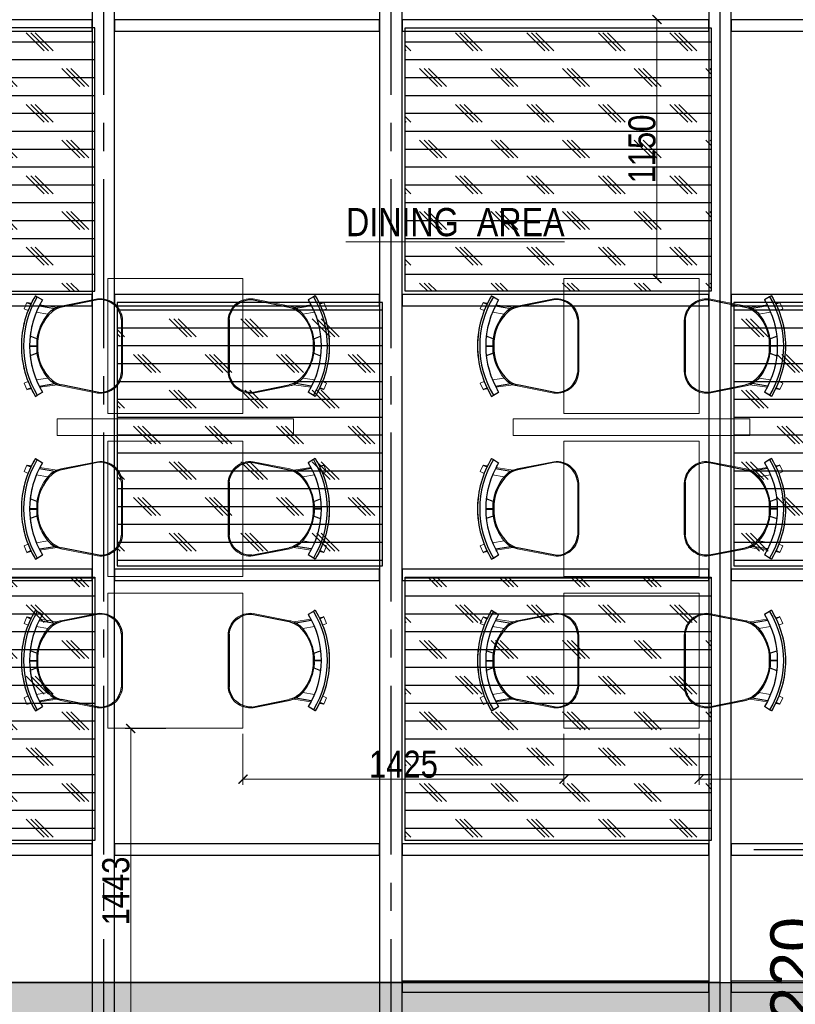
# Model space of a CAD drawing. Header units: inches. Extents: x -1008743 to -388065, y -1380311 to -642022.
# Tile 64 of 85: x -520723 to -517280, y -671836 to -667463. Entities that reach past the tile are written whole.
import ezdxf
from ezdxf.xclip import XClip

# ---------------------------------------------------------------- set-up
doc = ezdxf.new("R2010")
doc.units = ezdxf.units.IN
doc.header["$LTSCALE"] = 1000
doc.header["$MEASUREMENT"] = 0
doc.header["$XCLIPFRAME"] = 0
doc.header["$PDMODE"] = 35
doc.linetypes.add('CENTER2', pattern=[1.125, 0.75, -0.125, 0.125, -0.125])
doc.linetypes.add('General Arrangement Plan$0$( Hidden )', pattern=[0.375, 0.25, -0.125])
for name, color, linetype in [('Elevation hatch', 7, 'Continuous'), ('General Arrangement Plan$1$ID-LOOSE2', 8, 'Continuous'), ('IFF-35 HEAVY', 100, 'Continuous'), ('M-HVAC-INSULATION', 7, 'Continuous')]:
    doc.layers.add(name, color=color, linetype=linetype)
for name, color, linetype, lineweight in [('General Arrangement Plan$0$DIM', 7, 'Continuous', 13), ('General Arrangement Plan$1$A-PARTITION', 23, 'Continuous', 9), ('General Arrangement Plan$1$FURN', 252, 'Continuous', 5), ('General Arrangement Plan$1$TXT', 6, 'Continuous', 20)]:
    doc.layers.add(name, color=color, linetype=linetype, lineweight=lineweight)
doc.styles.add('ARIAL', font='arial.ttf')
doc.styles.add('General Arrangement Plan$1$Standard', font='ARIALN.TTF')
doc.dimstyles.new('General Arrangement Plan$1$TFS-Dim', dxfattribs={"dimtxt": 120, "dimasz": 40, "dimexe": 25, "dimexo": 25, "dimgap": 4.5, "dimtad": 1, "dimdec": 0, "dimzin": 0, "dimdsep": 46, "dimtxsty": 'General Arrangement Plan$1$Standard', "dimblk": 'General Arrangement Plan$1$_ArchTick', "dimcen": 0.09, "dimdle": 2, "dimclrd": 256, "dimclre": 8, "dimadec": 0, "dimazin": 0, "dimtfac": 1, "dimtdec": 0, "dimtofl": 0, "dimtmove": 1, "dimatfit": 3, "dimfxl": 1, "dimtolj": 1, "dimtzin": 0, "dimlwd": -1, "dimlwe": -1, "dimarcsym": 0})
doc.dimstyles.new('S-50', dxfattribs={"dimtxt": 200, "dimasz": 150, "dimexe": 100, "dimexo": 100, "dimgap": 50, "dimtad": 1, "dimdec": 0, "dimzin": 0, "dimdsep": 46, "dimtxsty": 'ARIAL', "dimblk1": 'ARCHTICK', "dimblk2": 'ARCHTICK', "dimcen": 0.09, "dimdle": 100, "dimclrd": 8, "dimclre": 8, "dimclrt": 6, "dimadec": 0, "dimazin": 0, "dimtfac": 1, "dimtdec": 0, "dimtofl": 0, "dimtmove": 0, "dimatfit": 3, "dimfxl": 1, "dimtolj": 1, "dimtzin": 0, "dimlwd": -1, "dimarcsym": 0})
pattern_1 = [(0, (-549706.02, -668672.15), (0, 79.375), []), (135, (-549666.34, -668711.84), (-158.75, -158.75), [112.2532, -112.2532]), (135, (-549646.5, -668711.84), (-158.75, -158.75), [112.2532, -112.2532]), (135, (-549626.65, -668711.84), (-158.75, -158.75), [112.2532, -112.2532])]

# ---------------------------------------------------------------- blocks, each defined once
blk = doc.blocks.new('General Arrangement Plan$1$_ArchTick')
at = {"color": 0, "linetype": 'ByBlock', "const_width": 0.15}
blk.add_lwpolyline([(-0.5, -0.5), (0.5, 0.5)], dxfattribs=at)
blk = doc.blocks.new('*D392')
at = {"layer": 'Defpoints', "color": 0}
for p in [(6521.7, 7594.6), (6281, 6151.3), (6340.6, 6151.3)]:
    blk.add_point(p, dxfattribs=at)
at = {"layer": 'General Arrangement Plan$0$DIM', "color": 8, "linetype": 'General Arrangement Plan$0$( Hidden )'}
for p, q in [((6496.7, 7594.6), (6315.6, 7594.6)), ((6306, 6151.3), (6365.6, 6151.3))]:
    blk.add_line(p, q, dxfattribs=at)
at = {"layer": 'General Arrangement Plan$0$DIM', "color": 8}
blk.add_line((6340.6, 7596.6), (6340.6, 6149.3), dxfattribs=at)
at = {"layer": 'General Arrangement Plan$0$DIM', "color": 8, "xscale": 40, "yscale": 40, "zscale": 40}
for p, rotation in [((6340.6, 7594.6), 90), ((6340.6, 6151.3), 270)]:
    blk.add_blockref('General Arrangement Plan$1$_ArchTick', p, dxfattribs=dict(at, rotation=rotation))
at = {"layer": 'General Arrangement Plan$0$DIM', "color": 0, "insert": (6274.9, 6873), "char_height": 120, "attachment_point": 5, "rotation": 90, "style": 'General Arrangement Plan$1$Standard'}
blk.add_mtext('\\A1;1443', dxfattribs=at)
blk = doc.blocks.new('*D393')
at = {"layer": 'Defpoints', "color": 0}
for p in [(6838.7, 7596.6), (8263.7, 7596.6), (8263.7, 7369.8)]:
    blk.add_point(p, dxfattribs=at)
at = {"layer": 'General Arrangement Plan$0$DIM', "color": 8, "linetype": 'General Arrangement Plan$0$( Hidden )'}
for p, q in [((6838.7, 7571.6), (6838.7, 7344.8)), ((8263.7, 7571.6), (8263.7, 7344.8))]:
    blk.add_line(p, q, dxfattribs=at)
at = {"layer": 'General Arrangement Plan$0$DIM', "color": 8}
blk.add_line((6836.7, 7369.8), (8265.7, 7369.8), dxfattribs=at)
at = {"layer": 'General Arrangement Plan$0$DIM', "color": 8, "xscale": 40, "yscale": 40, "zscale": 40, "rotation": 180}
blk.add_blockref('General Arrangement Plan$1$_ArchTick', (6838.7, 7369.8), dxfattribs=at)
at = {"layer": 'General Arrangement Plan$0$DIM', "color": 8, "xscale": 40, "yscale": 40, "zscale": 40}
blk.add_blockref('General Arrangement Plan$1$_ArchTick', (8263.7, 7369.8), dxfattribs=at)
at = {"layer": 'General Arrangement Plan$0$DIM', "color": 0, "insert": (7551.2, 7435.5), "char_height": 120, "attachment_point": 5, "style": 'General Arrangement Plan$1$Standard'}
blk.add_mtext('\\A1;1425', dxfattribs=at)
blk = doc.blocks.new('*D394')
at = {"layer": 'Defpoints', "color": 0}
for p in [(8863.7, 7596.6), (10288.7, 7596.6), (10288.7, 7369.8)]:
    blk.add_point(p, dxfattribs=at)
at = {"layer": 'General Arrangement Plan$0$DIM', "color": 8, "linetype": 'General Arrangement Plan$0$( Hidden )'}
for p, q in [((8863.7, 7571.6), (8863.7, 7344.8)), ((10288.7, 7571.6), (10288.7, 7344.8))]:
    blk.add_line(p, q, dxfattribs=at)
at = {"layer": 'General Arrangement Plan$0$DIM', "color": 8}
blk.add_line((8861.7, 7369.8), (10290.7, 7369.8), dxfattribs=at)
at = {"layer": 'General Arrangement Plan$0$DIM', "color": 8, "xscale": 40, "yscale": 40, "zscale": 40, "rotation": 180}
blk.add_blockref('General Arrangement Plan$1$_ArchTick', (8863.7, 7369.8), dxfattribs=at)
at = {"layer": 'General Arrangement Plan$0$DIM', "color": 8, "xscale": 40, "yscale": 40, "zscale": 40}
blk.add_blockref('General Arrangement Plan$1$_ArchTick', (10288.7, 7369.8), dxfattribs=at)
at = {"layer": 'General Arrangement Plan$0$DIM', "color": 0, "insert": (9576.2, 7435.5), "char_height": 120, "attachment_point": 5, "style": 'General Arrangement Plan$1$Standard'}
blk.add_mtext('\\A1;1425', dxfattribs=at)
blk = doc.blocks.new('General Arrangement Plan$1$A$C180F00E5')
at = {"layer": 'General Arrangement Plan$1$ID-LOOSE2', "ltscale": 0.05}
for p, q in [((0.0334, 0.4698), (0.0422, 0.4499)), ((0.2137, 0.42), (0.2013, 0.454)), ((0.249, 0.4567), (0.249, 0.4217)), ((0.249, 0.4567), (0.249, 0.4217)), ((0.249, 0.4567), (0.249, 0.4217)), ((0.249, 0.4567), (0.249, 0.4217)), ((0.251, 0.4567), (0.251, 0.4217)), ((0.251, 0.4567), (0.251, 0.4217)), ((0.251, 0.4567), (0.251, 0.4217)), ((0.251, 0.4567), (0.251, 0.4217)), ((0.2863, 0.42), (0.2987, 0.454)), ((0.4666, 0.4698), (0.4578, 0.4499)), ((0, 0.4273), (0.0056, 0.4182)), ((0.0056, 0.4182), (0.0211, 0.3926)), ((0.0505, 0.4078), (0.0635, 0.3317)), ((0.4495, 0.4078), (0.4365, 0.3317)), ((0.4944, 0.4182), (0.4789, 0.3926)), ((0.5, 0.4273), (0.4944, 0.4182)), ((0.0191, 0.1124), (0.0568, 0.2987)), ((0.4809, 0.1124), (0.4432, 0.2987)), ((0.3817, 0), (0.1183, 0))]:
    blk.add_line(p, q, dxfattribs=at)
for centre, radius, start, end in [((0.25, 0.0159), 0.4814, 90, 121.2845), ((0.25, 0.0159), 0.4814, 58.7155, 90), ((0.25, 0.0159), 0.4707, 58.7155, 121.2845), ((0.25, 0.0159), 0.4408, 90, 121.2845), ((0.25, 0.0159), 0.4408, 58.7155, 90), ((0.2398, 0.2036), 0.2135, 87.2356, 138.4785), ((0.24, 0.1996), 0.2218, 87.4171, 96.8127), ((0.2602, 0.2036), 0.2135, 41.5215, 92.7644), ((0.2602, 0.2036), 0.2135, 92.7472, 92.7644), ((0.26, 0.1996), 0.2218, 83.1873, 92.5829), ((0.2398, 0.2036), 0.2135, 87.2356, 87.2528), ((0.1548, 0.2789), 0.1, 138.4785, 168.5607), ((0.1674, 0.2748), 0.1186, 130.1141, 157.4138), ((0.3326, 0.2748), 0.1186, 22.5862, 49.8859), ((0.3452, 0.2789), 0.1, 11.4393, 41.5215), ((0.1266, 0.1074), 0.1077, 177.3178, 265.5501), ((0.3734, 0.1074), 0.1077, 274.4499, 2.6822)]:
    blk.add_arc(centre, radius, start, end, dxfattribs=at)
blk = doc.blocks.new('General Arrangement Plan$1$ghg')
at = {"layer": 'General Arrangement Plan$1$FURN', "ltscale": 1000}
for points in [[(4414156.4, -494204.2), (4414156.4, -493980.8, -0.451699), (4414267.2, -493883.2), (4414430.3, -493915.5, -0.04991), (4414447.4, -493920.7), (4414524, -493909.1, 0.015491), (4414512, -493887.8), (4414543, -493869), (4414543, -493869, -0.022121), (4414561.3, -493902.3), (4414581, -493898.8), (4414593.7, -493927.4), (4414575.9, -493935.3, -0.093712), (4414575.9, -493935.3, -0.189086), (4414575.9, -494249.7), (4414593.7, -494257.6), (4414581, -494286.2), (4414561.3, -494282.7, -0.022121), (4414543, -494316.1), (4414543, -494316.1), (4414512, -494297.2, 0.015491), (4414524, -494275.9), (4414447.4, -494264.3, -0.04991), (4414430.3, -494269.5), (4414267.2, -494301.8, -0.451699), (4414156.4, -494204.2)], [(4414566.9, -494048.9), (4414536.4, -494060, 0.145154), (4414487.7, -493950.3), (4414539.2, -493941.6, -0.070666), (4414566.9, -494048.9)], [(4414566.9, -494136.1), (4414536.4, -494125, -0.145154), (4414487.7, -494234.7), (4414539.2, -494243.5, 0.070666), (4414566.9, -494136.1)]]:
    blk.add_lwpolyline(points, format="xyb", close=True, dxfattribs=at)
at = {"layer": 'General Arrangement Plan$1$FURN', "ltscale": 1000, "xscale": 894.2026233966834, "yscale": 894.2026233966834, "zscale": 894.2026233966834, "rotation": 270}
blk.add_blockref('General Arrangement Plan$1$A$C180F00E5', (4414160.9, -493869), dxfattribs=at)
blk = doc.blocks.new('*D397')
at = {"layer": 'Defpoints', "color": 0}
for p in [(8563.7, 10743.6), (8676.4, 10743.6), (8563.7, 9593.6)]:
    blk.add_point(p, dxfattribs=at)
at = {"layer": 'General Arrangement Plan$0$DIM', "color": 8, "linetype": 'General Arrangement Plan$0$( Hidden )'}
for p, q in [((8588.7, 10743.6), (8701.4, 10743.6)), ((8588.7, 9593.6), (8701.4, 9593.6))]:
    blk.add_line(p, q, dxfattribs=at)
at = {"layer": 'General Arrangement Plan$0$DIM', "color": 8}
blk.add_line((8676.4, 9591.6), (8676.4, 10745.6), dxfattribs=at)
at = {"layer": 'General Arrangement Plan$0$DIM', "color": 8, "xscale": 40, "yscale": 40, "zscale": 40}
for p, rotation in [((8676.4, 10743.6), 90), ((8676.4, 9593.6), 270)]:
    blk.add_blockref('General Arrangement Plan$1$_ArchTick', p, dxfattribs=dict(at, rotation=rotation))
at = {"layer": 'General Arrangement Plan$0$DIM', "color": 0, "insert": (8610.6, 10168.6), "char_height": 120, "attachment_point": 5, "rotation": 90, "style": 'General Arrangement Plan$1$Standard'}
blk.add_mtext('\\A1;1150', dxfattribs=at)
blk = doc.blocks.new('*D528')
at = {"color": 8, "lineweight": -2, "ltscale": 10}
for p, q in [((-473667, -690093.6), (-473239.9, -690093.6)), ((-473667, -691313.6), (-473239.9, -691313.6))]:
    blk.add_line(p, q, dxfattribs=at)
at = {"color": 8, "ltscale": 10}
blk.add_line((-473339.9, -691163.6), (-473339.9, -690243.6), dxfattribs=at)
for points in [[(-473314.9, -690243.6), (-473364.9, -690243.6), (-473339.9, -690093.6)], [(-473364.9, -691163.6), (-473314.9, -691163.6), (-473339.9, -691313.6)]]:
    blk.add_solid(points, dxfattribs=at)
at = {"layer": 'Defpoints', "color": 0, "ltscale": 10}
for p in [(-473767, -690093.6), (-473339.9, -690093.6), (-473767, -691313.6)]:
    blk.add_point(p, dxfattribs=at)
at = {"color": 6, "ltscale": 10, "insert": (-473492, -690703.6), "char_height": 200, "attachment_point": 5, "rotation": 90, "style": 'ARIAL'}
blk.add_mtext('\\A1;1220', dxfattribs=at)
blk = doc.blocks.new('_ArchTick')
at = {"color": 0, "linetype": 'ByBlock', "const_width": 0.15}
blk.add_lwpolyline([(-0.5, -0.5), (0.5, 0.5)], dxfattribs=at)
blk = doc.blocks.new('General Arrangement Plan')
at = {"layer": 'General Arrangement Plan$1$A-PARTITION', "ltscale": 10}
for points in [[(7063.8, 8970.6), (7063.8, 8895.6), (6013.6, 8895.6), (6013.6, 8970.6)], [(9088.8, 8970.6), (9088.8, 8895.6), (8038.6, 8895.6), (8038.6, 8970.6)]]:
    blk.add_lwpolyline(points, close=True, dxfattribs=at)
at = {"layer": 'General Arrangement Plan$1$FURN', "color": 7}
for points in [[(6238.7, 8993.6), (6238.7, 9593.6), (6838.7, 9593.6), (6838.7, 8993.6)], [(8263.7, 8993.6), (8263.7, 9593.6), (8863.7, 9593.6), (8863.7, 8993.6)], [(6238.7, 8270.6), (6238.7, 8870.6), (6838.7, 8870.6), (6838.7, 8270.6)], [(8263.7, 8270.6), (8263.7, 8870.6), (8863.7, 8870.6), (8863.7, 8270.6)], [(6238.7, 7596.6), (6238.7, 8196.6), (6838.7, 8196.6), (6838.7, 7596.6)], [(8263.7, 7596.6), (8263.7, 8196.6), (8863.7, 8196.6), (8863.7, 7596.6)]]:
    blk.add_lwpolyline(points, close=True, dxfattribs=at)
at = {"layer": 'General Arrangement Plan$1$FURN', "rotation": 180}
for p in [(4420460.8, -484798.9), (4422485.8, -484798.9), (4420460.8, -485521.9), (4422485.8, -485521.9), (4420460.8, -486195.9), (4422485.8, -486195.9)]:
    blk.add_blockref('General Arrangement Plan$1$ghg', p, dxfattribs=at)
at = {"layer": 'General Arrangement Plan$1$FURN', "xscale": -1, "rotation": 180}
for p in [(-4407383.4, -484798.9), (-4405358.4, -484798.9), (-4407383.4, -485521.9), (-4405358.4, -485521.9), (-4407383.4, -486195.9), (-4405358.4, -486195.9)]:
    blk.add_blockref('General Arrangement Plan$1$ghg', p, dxfattribs=at)
at = {"layer": 'General Arrangement Plan$1$TXT', "insert": (7781.3, 9843.1), "char_height": 125, "width": 2265.161, "attachment_point": 5, "style": 'General Arrangement Plan$1$Standard'}
blk.add_mtext('{\\LDINING  AREA}', dxfattribs=at)
at = {"layer": 'General Arrangement Plan$0$DIM', "color": 9, "true_color": 0xc7c8ca}
for base, p1, p2, picture, middle in [((8676.4, 10743.6), (8563.7, 9593.6), (8563.7, 10743.6), '*D397', (8610.6, 10168.6)), ((6340.6, 6151.3), (6521.7, 7594.6), (6281, 6151.3), '*D392', (6274.9, 6873))]:
    dim = blk.add_linear_dim(base=base, p1=p1, p2=p2, angle=90, dimstyle='General Arrangement Plan$1$TFS-Dim', override={"dimclrd": 8}, dxfattribs=at)
    dim.commit()
    dim.dimension.update_dxf_attribs({"geometry": picture, "text_midpoint": middle})
for base, p1, p2, picture, middle in [((8263.7, 7369.8), (6838.7, 7596.6), (8263.7, 7596.6), '*D393', (7551.2, 7435.5)), ((10288.7, 7369.8), (8863.7, 7596.6), (10288.7, 7596.6), '*D394', (9576.2, 7435.5))]:
    dim = blk.add_linear_dim(base=base, p1=p1, p2=p2, dimstyle='General Arrangement Plan$1$TFS-Dim', override={"dimclrd": 8}, dxfattribs=at)
    dim.commit()
    dim.dimension.update_dxf_attribs({"geometry": picture, "text_midpoint": middle})
blk = doc.blocks.new('latout')
at = {"color": 252, "linetype": 'CENTER2'}
for p, q in [((-8375, 13525.7), (-8375, -289.9)), ((-7099, 13525.7), (-7099, -289.9)), ((-5638, 13525.7), (-5638, -289.8))]:
    blk.add_line(p, q, dxfattribs=at)
at = {"color": 3, "ltscale": 10}
for points in [[(-8325, 4880), (-8325, 10397), (-8425, 10397), (-8425, 4880)], [(-7049, 4880), (-7049, 10397), (-7149, 10397), (-7149, 4880)], [(-5587.8, 4880), (-5587.8, 10397), (-5687.8, 10397), (-5687.8, 4880)]]:
    blk.add_lwpolyline(points, close=True, dxfattribs=at)
at = {"color": 30, "ltscale": 10}
for points in [[(-10045, 9683.3), (-8425, 9683.2), (-8425, 9733.2), (-10045, 9733.3)], [(-8325.3, 9683.3), (-7149, 9683.2), (-7149, 9733.2), (-8325.3, 9733.3)], [(-7049, 9683.2), (-5688, 9683.1), (-5688, 9733.1), (-7049, 9733.2)], [(-5587.7, 9683.2), (-4298.1, 9683.1), (-4298.1, 9733.1), (-5587.7, 9733.2)], [(-10045, 8463.3), (-8425, 8463.2), (-8425, 8513.2), (-10045, 8513.3)], [(-8325.3, 8463.3), (-7149, 8463.2), (-7149, 8513.2), (-8325.3, 8513.3)], [(-7049, 8463.2), (-5688, 8463.1), (-5688, 8513.1), (-7049, 8513.2)], [(-5587.7, 8463.2), (-4298.1, 8463.1), (-4298.1, 8513.1), (-5587.7, 8513.2)], [(-10045, 7243.3), (-8425, 7243.2), (-8425, 7293.2), (-10045, 7293.3)], [(-8325.3, 7243.3), (-7149, 7243.2), (-7149, 7293.2), (-8325.3, 7293.3)], [(-7049, 7243.2), (-5688, 7243.1), (-5688, 7293.1), (-7049, 7293.2)], [(-5587.7, 7243.2), (-4298.1, 7243.1), (-4298.1, 7293.1), (-5587.7, 7293.2)], [(-10045, 6023.3), (-8425, 6023.2), (-8425, 6073.2), (-10045, 6073.3)], [(-8325.3, 6023.3), (-7149, 6023.2), (-7149, 6073.2), (-8325.3, 6073.3)], [(-7049, 6023.2), (-5688, 6023.1), (-5688, 6073.1), (-7049, 6073.2)], [(-5587.7, 6023.2), (-4298.1, 6023.1), (-4298.1, 6073.1), (-5587.7, 6073.2)]]:
    blk.add_lwpolyline(points, close=True, dxfattribs=at)
at = {"color": 6, "ltscale": 10}
for points in [[(-7049, 5415.5), (-5687.8, 5415.4), (-5687.8, 5463.4), (-7049, 5463.5)], [(-5587.8, 5415.5), (-4298.1, 5415.4), (-4298.1, 5463.4), (-5587.8, 5463.5)]]:
    blk.add_lwpolyline(points, close=True, dxfattribs=at)
at = {"ltscale": 10}
dim = blk.add_linear_dim(base=(-5160.8, 6048.2), p1=(-5587.8, 4828.2), p2=(-5587.8, 6048.2), angle=90, dimstyle='S-50', dxfattribs=at)
dim.commit()
dim.dimension.update_dxf_attribs({"geometry": '*D528', "text_midpoint": (-5312.9, 5438.2), "insert": (468179.2, 696141.7)})

msp = doc.modelspace()

# ---------------------------------------------------------------- hatches: boundary and pattern name
at = {"layer": 'M-HVAC-INSULATION'}
h = msp.add_hatch(dxfattribs=at)
h.set_pattern_fill('DOTS', scale=50)
h.set_pattern_definition([(0, (-496533, -668672.15), (39.6875, 79.375), [0, -79.375])])
h.paths.add_polyline_path([(-513397.7, -664590), (-513397.7, -665814), (-515785, -665813.6), (-515785, -664589.6)])
h.paths.add_polyline_path([(-513946.8, -669505.6), (-513946.8, -666673), (-512866.8, -666673), (-512866.8, -669505.6)])
edge = h.paths.add_edge_path()
edge.add_line((-520586.8, -666673), (-521351.3, -666673))
edge.add_line((-521351.3, -666673), (-521351.3, -665473))
edge.add_line((-521351.3, -665473), (-519801.3, -665473))
edge.add_line((-519801.3, -665473), (-519801.3, -666673))
edge.add_line((-519801.3, -666673), (-513957.3, -666673))
edge.add_line((-513957.3, -666673), (-513957.3, -672249.4))
edge.add_line((-513957.3, -672249.4), (-511990.2, -672249.4))
edge.add_line((-511990.2, -672249.4), (-511990.2, -665468.9))
edge.add_arc((-511992.2, -665468.9), 2, 0, 90)
edge.add_line((-511992.2, -665466.9), (-513330.6, -665466.9))
edge.add_line((-513330.6, -665466.9), (-513330.6, -664553.9))
edge.add_line((-513330.6, -664553.9), (-522160.4, -664553.9))
edge.add_line((-522160.4, -664553.9), (-522161.8, -666673))
edge.add_line((-522161.8, -666673), (-520586.8, -666673))

# ---------------------------------------------------------------- linework, layer by layer
at = {"layer": 'IFF-35 HEAVY', "ltscale": 100}
msp.add_lwpolyline([(-526462.8, -672289.2), (-526462.9, -671739), (-516526, -671739), (-516526, -666822.4), (-514107.3, -666822.4), (-514107.3, -672720.2)], dxfattribs=at)

# ---------------------------------------------------------------- next in the draw order: block references
at = {"color": 7}
ref = msp.add_blockref('General Arrangement Plan', (-526571.1, -678205.6), dxfattribs=at)
XClip(ref).set_block_clipping_path([(48.7190010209, -107.5186207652), (15251.6043912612, 15253.5715002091)])

# ---------------------------------------------------------------- next in the draw order: hatches: boundary and pattern name
at = {"layer": 'Elevation hatch', "true_color": 0x939598}
h = msp.add_hatch(dxfattribs=at)
h.set_pattern_fill('CORK', color=252, scale=25)
h.set_pattern_definition(pattern_1)
h.paths.add_polyline_path([(-522010.2, -668668.4), (-522010.2, -667498.4), (-520390.5, -667498.4), (-520390.5, -668668.4)])
h = msp.add_hatch(dxfattribs=at)
h.set_pattern_fill('CORK', color=252, scale=25)
h.set_pattern_definition(pattern_1)
h.paths.add_polyline_path([(-519012.8, -667498.5), (-519012.8, -668668.6), (-517653.3, -668668.6), (-517653.3, -667498.5)])
h = msp.add_hatch(dxfattribs=at)
h.set_pattern_fill('CORK', color=252, scale=25)
h.set_pattern_definition(pattern_1)
h.paths.add_polyline_path([(-520290.1, -669888.4), (-520290.1, -668718.4), (-519112.8, -668718.4), (-519112.8, -669888.4)])
h = msp.add_hatch(dxfattribs=at)
h.set_pattern_fill('CORK', color=252, scale=25)
h.set_pattern_definition(pattern_1)
h.paths.add_polyline_path([(-517553.3, -669888.5), (-517553.3, -668718.6), (-516526, -668718.6), (-516526, -669888.5)])
h = msp.add_hatch(dxfattribs=at)
h.set_pattern_fill('CORK', color=252, scale=25)
h.set_pattern_definition(pattern_1)
h.paths.add_polyline_path([(-522010, -669938.4), (-522010, -671108.4), (-520390.5, -671108.4), (-520390.5, -669938.4)])
h = msp.add_hatch(dxfattribs=at)
h.set_pattern_fill('CORK', color=252, scale=25)
h.set_pattern_definition(pattern_1)
h.paths.add_polyline_path([(-519012.8, -669938.5), (-519012.8, -671108.6), (-517653.3, -671108.6), (-517653.3, -669938.5)])
at = {"layer": 'M-HVAC-INSULATION'}
h = msp.add_hatch(dxfattribs=at)
h.set_pattern_fill('DOTS', scale=50)
h.set_pattern_definition([(0, (-506064.966, -668671.505), (39.6875, 79.375), [0, -79.375])])
h.paths.add_polyline_path([(-520709.7, -675080.2), (-520709.7, -676805.3), (-524408.4, -676805.3), (-524408.4, -675080.2)], flags=16)
h.paths.add_polyline_path([(-520633.1, -674662.7), (-520633.1, -674812.7), (-520783.1, -674812.7), (-520783.1, -674662.7)])
h.paths.add_polyline_path([(-520741.4, -673834.8), (-520891.4, -673834.8), (-520891.4, -673684.8), (-520741.4, -673684.8)])
h.paths.add_polyline_path([(-520688.1, -673090.8), (-520838.1, -673090.8), (-520838.1, -672940.8), (-520688.1, -672940.8)])
h.paths.add_polyline_path([(-524753, -677305.8), (-524753, -674617.4), (-521734, -674617.4), (-521734, -673425.1), (-522387.4, -673425.1), (-522387.4, -672413.2), (-521734, -672413.2), (-521734, -672289.8), (-521858, -672289.8), (-521858, -672289.2), (-526462.8, -672289.2), (-526462.8, -671739), (-516526, -671739), (-516526, -666822.4), (-514107.3, -666822.4), (-514107.3, -672720.2), (-517541, -672720.2), (-517541, -672053.7), (-517665, -672053.7), (-517665, -673394.2), (-519001.7, -673394.9), (-519001.7, -672054.3), (-519125.7, -672053.7), (-519125.7, -673317.2), (-520278.1, -673317.2), (-520278.1, -672053.7), (-520402.1, -672053.7), (-520402.9, -677306.5)])

# ---------------------------------------------------------------- next in the draw order: linework, layer by layer
at = {"ltscale": 10}
msp.add_lwpolyline([(-526332.1, -666921.9), (-517614.8, -666921.9), (-517614.8, -671739), (-526332.1, -671739)], close=True, dxfattribs=at)
at = {"color": 7}
for points in [[(-522010.2, -668668.4), (-520390.5, -668668.4), (-520390.5, -667498.4), (-522010.2, -667498.4)], [(-519012.8, -667498.5), (-517653.3, -667498.5), (-517653.3, -668668.6), (-519012.8, -668668.6)], [(-520290.1, -669888.4), (-519112.8, -669888.4), (-519112.8, -668718.4), (-520290.1, -668718.4)], [(-517553.3, -669888.5), (-516526, -669888.5), (-516526, -668718.6), (-517553.3, -668718.6)], [(-522010, -669938.4), (-520390.5, -669938.4), (-520390.5, -671108.4), (-522010, -671108.4)], [(-519012.8, -669938.5), (-517653.3, -669938.5), (-517653.3, -671108.6), (-519012.8, -671108.6)]]:
    msp.add_lwpolyline(points, close=True, dxfattribs=at)

# ---------------------------------------------------------------- next in the draw order: block references
at = {"ltscale": 10}
msp.add_blockref('latout', (-511976.8, -677196.7), dxfattribs=at)

doc.saveas('drawing.dxf')
